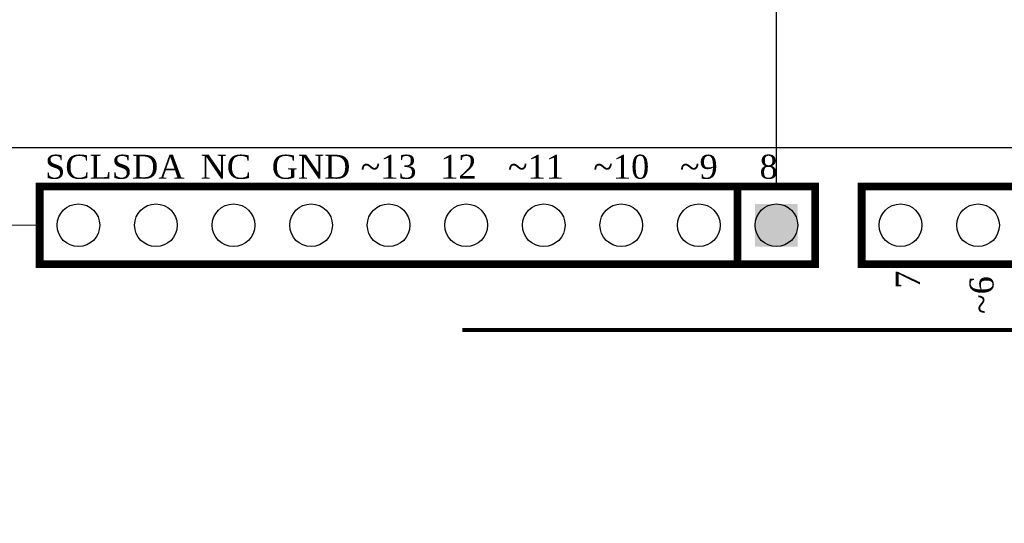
# Model space of a CAD drawing. Header units: millimetres. Extents: x 861 to 1254, y -31 to 249.
# Tile 18 of 49: x 911 to 960, y 156 to 181. Entities that reach past the tile are written whole.
import ezdxf
from ezdxf.enums import TextEntityAlignment as Align

# ---------------------------------------------------------------- set-up
doc = ezdxf.new("R2010")
doc.units = ezdxf.units.MM
doc.header["$LTSCALE"] = 32.67
doc.header["$PDMODE"] = 3
doc.header["$PDSIZE"] = 0.3125
doc.linetypes.add('CENTER', pattern=[0.6, 0.375, -0.075, 0.075, -0.075])
doc.layers.get('0').update_dxf_attribs({"linetype": 'CONTINUOUS'})
doc.layers.get('Defpoints').update_dxf_attribs({"linetype": 'CONTINUOUS'})
doc.layers.add('COMP_ART', color=7, linetype='CONTINUOUS')
doc.layers.add('中心線2', color=1, linetype='CENTER', lineweight=15)
doc.layers.add('尺寸標柱線', color=3, linetype='CONTINUOUS', lineweight=15)
doc.styles.get("Standard").update_dxf_attribs({"font": 'times.ttf', "width": 0.8})
doc.dimstyles.new('ISO-25(2)', dxfattribs={"dimtxt": 3, "dimasz": 2.5, "dimexe": 1, "dimexo": 1, "dimgap": 1, "dimtad": 1, "dimlfac": 0.666667, "dimdsep": 46, "dimtxsty": 'Standard', "dimcen": 2.5, "dimclrd": 3, "dimclre": 3, "dimclrt": 2, "dimadec": 0, "dimazin": 2, "dimtfac": 1, "dimtmove": 0, "dimatfit": 3, "dimfxl": 0, "dimarcsym": 0})

# ---------------------------------------------------------------- blocks, each defined once
blk = doc.blocks.new('ROUND_110')
blk.add_circle((0, 0), 0.0275)
blk = doc.blocks.new('SQUARE_109')
blk.add_solid([(0.0275, 0.0275), (0.0275, -0.0275), (-0.0275, 0.0275), (-0.0275, -0.0275)])
blk = doc.blocks.new('*D247')
at = {"layer": 'Defpoints', "color": 0}
for p in [(948.393, 182.277), (948.393, 171.59), (885.909, 94.342)]:
    blk.add_point(p, dxfattribs=at)
at = {"layer": '尺寸標柱線', "color": 3, "lineweight": -2}
blk.add_line((948.393, 172.59), (948.393, 191.058), dxfattribs=at)
at = {"layer": '尺寸標柱線', "color": 2, "insert": (945.863, 187.168), "char_height": 3, "attachment_point": 5, "rotation": 90}
blk.add_mtext('41.66', dxfattribs=at)
blk = doc.blocks.new('*D248')
at = {"layer": 'Defpoints', "color": 0}
for p in [(972.789, 182.318), (972.789, 150.847), (885.909, 94.342)]:
    blk.add_point(p, dxfattribs=at)
at = {"layer": '尺寸標柱線', "color": 3, "lineweight": -2}
blk.add_line((972.789, 151.847), (972.789, 190.975), dxfattribs=at)
at = {"layer": '尺寸標柱線', "color": 2, "insert": (970.259, 187.147), "char_height": 3, "attachment_point": 5, "rotation": 90}
blk.add_mtext('57.92', dxfattribs=at)
blk = doc.blocks.new('*D249')
at = {"layer": 'Defpoints', "color": 0}
for p in [(981.159, 184.186), (981.159, 171.59), (885.909, 94.342)]:
    blk.add_point(p, dxfattribs=at)
at = {"layer": '尺寸標柱線', "color": 3, "lineweight": -2}
blk.add_line((981.159, 172.59), (981.159, 191.002), dxfattribs=at)
at = {"layer": '尺寸標柱線', "color": 2, "insert": (978.629, 188.094), "char_height": 3, "attachment_point": 5, "rotation": 90}
blk.add_mtext('63.5', dxfattribs=at)
blk = doc.blocks.new('*D250')
at = {"layer": 'Defpoints', "color": 0}
for p in [(1015.449, 182.389), (1015.449, 171.59), (885.909, 94.342)]:
    blk.add_point(p, dxfattribs=at)
at = {"layer": '尺寸標柱線', "color": 3, "lineweight": -2}
blk.add_line((1015.449, 172.59), (1015.449, 191.011), dxfattribs=at)
at = {"layer": '尺寸標柱線', "color": 2, "insert": (1012.919, 187.2), "char_height": 3, "attachment_point": 5, "rotation": 90}
blk.add_mtext('86.36', dxfattribs=at)
blk = doc.blocks.new('*D251')
at = {"layer": 'Defpoints', "color": 0}
for p in [(1026.879, 182.233), (1026.879, 169.219), (885.909, 94.342)]:
    blk.add_point(p, dxfattribs=at)
at = {"layer": '尺寸標柱線', "color": 3, "lineweight": -2}
blk.add_line((1026.879, 170.219), (1026.879, 190.862), dxfattribs=at)
at = {"layer": '尺寸標柱線', "color": 2, "insert": (1024.349, 187.048), "char_height": 3, "attachment_point": 5, "rotation": 90}
blk.add_mtext('93.98', dxfattribs=at)
blk = doc.blocks.new('*D252')
at = {"layer": 'Defpoints', "color": 0}
for p in [(987.575, 182.283), (981.369, 139.507), (885.909, 94.342)]:
    blk.add_point(p, dxfattribs=at)
at = {"layer": '尺寸標柱線', "color": 3, "lineweight": -2}
for p, q in [((987.575, 177.283), (987.575, 190.982)), ((981.369, 172.283), (987.575, 177.283)), ((981.369, 140.507), (981.369, 172.283))]:
    blk.add_line(p, q, dxfattribs=at)
at = {"layer": '尺寸標柱線', "color": 2, "insert": (985.044, 187.133), "char_height": 3, "attachment_point": 5, "rotation": 90}
blk.add_mtext('63.64', dxfattribs=at)
blk = doc.blocks.new('*D255')
at = {"layer": 'Defpoints', "color": 0}
for p in [(1025.832, 168.171), (1046.741, 164.566), (885.909, 94.342)]:
    blk.add_point(p, dxfattribs=at)
at = {"layer": '尺寸標柱線', "color": 3, "lineweight": -2}
for p, q in [((1026.832, 168.171), (1036.741, 168.171)), ((1036.741, 168.171), (1041.741, 164.566)), ((1041.741, 164.566), (1055.512, 164.566))]:
    blk.add_line(p, q, dxfattribs=at)
at = {"layer": '尺寸標柱線', "color": 2, "insert": (1051.627, 167.097), "char_height": 3, "attachment_point": 5}
blk.add_mtext('49.22', dxfattribs=at)
blk = doc.blocks.new('*D256')
at = {"layer": 'Defpoints', "color": 0}
for p in [(1014.402, 170.542), (1048.716, 170.542), (885.909, 94.342)]:
    blk.add_point(p, dxfattribs=at)
at = {"layer": '尺寸標柱線', "color": 3, "lineweight": -2}
blk.add_line((1015.402, 170.542), (1055.544, 170.542), dxfattribs=at)
at = {"layer": '尺寸標柱線', "color": 2, "insert": (1052.63, 173.072), "char_height": 3, "attachment_point": 5}
blk.add_mtext('50.8', dxfattribs=at)

msp = doc.modelspace()

# ---------------------------------------------------------------- linework, layer by layer
msp.add_line((1037.559, 174.352), (886.659, 174.352))
msp.add_lwpolyline([(999.447, 160.826, 0.191, 0.191, 0), (975.825, 160.826, 0.191, 0.191, 0), (975.444, 161.207, 0.191, 0.191, 0), (975.444, 165.398, 0.191, 0.191, 0), (932.963, 165.398, 0.191, 0.191, 0)], format="xyseb")
at = {"layer": 'COMP_ART', "const_width": 0.381}
for points in [[(912.198, 172.447), (912.198, 168.637), (950.298, 168.637), (950.298, 172.447), (912.198, 172.447)], [(946.488, 168.637), (946.488, 172.447)], [(950.298, 168.637), (950.298, 172.447)], [(952.584, 172.447), (952.584, 168.637), (983.064, 168.637), (983.064, 172.447), (952.584, 172.447)]]:
    msp.add_lwpolyline(points, dxfattribs=at)
at = {"layer": '中心線2'}
msp.add_line((905.369, 170.542), (912.169, 170.542), dxfattribs=at)

# ---------------------------------------------------------------- block references
at = {"layer": 'COMP_ART', "xscale": 38.09999999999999, "yscale": 38.09999999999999, "zscale": 38.09999999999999, "rotation": 90}
for name, p in [('ROUND_110', (914.103, 170.542)), ('ROUND_110', (917.913, 170.542)), ('ROUND_110', (921.723, 170.542)), ('ROUND_110', (925.533, 170.542)), ('ROUND_110', (929.343, 170.542)), ('ROUND_110', (933.153, 170.542)), ('ROUND_110', (936.963, 170.542)), ('ROUND_110', (940.773, 170.542)), ('ROUND_110', (944.583, 170.542)), ('ROUND_110', (948.393, 170.542)), ('SQUARE_109', (948.393, 170.542)), ('ROUND_110', (954.489, 170.542)), ('ROUND_110', (958.299, 170.542))]:
    msp.add_blockref(name, p, dxfattribs=at)

# ---------------------------------------------------------------- texts
for s, height, p in [('SCL', 1.1811, (914.103, 172.828)), ('SDA', 1.1811, (917.532, 172.828)), ('NC', 1.1811, (921.342, 172.828)), ('GND', 1.1811, (925.533, 172.828)), ('~13', 1.1811, (929.343, 172.828)), ('12', 1.1811, (932.772, 172.828)), ('~11', 1.1811, (936.582, 172.828)), ('~10', 1.1811, (940.773, 172.828)), ('~9', 1.1811, (944.583, 172.828)), ('8', 1.181, (948.012, 172.828))]:
    msp.add_text(s, height=height).set_placement(p, align=Align.CENTER)
for s, height, p in [('7', 1.181, (955.442, 167.875)), ('~6', 1.1811, (959.061, 167.113))]:
    msp.add_text(s, height=height, rotation=90).set_placement(p, align=Align.CENTER)

# ---------------------------------------------------------------- dimensions: what is measured, and where the dimension line sits
at = {"layer": '尺寸標柱線'}
for feature_location, offset, dtype, picture, middle in [((1015.449, 171.59), (0, 10.799), 1, '*D250', (1012.919, 187.2)), ((948.393, 171.59), (0, 10.687), 1, '*D247', (945.863, 187.168)), ((972.789, 150.847), (0, 31.471), 1, '*D248', (970.259, 187.147)), ((981.369, 139.507), (6.205, 42.776), 1, '*D252', (985.044, 187.133)), ((1026.879, 169.219), (0, 13.014), 1, '*D251', (1024.349, 187.048)), ((981.159, 171.59), (0, 12.596), 1, '*D249', (978.629, 188.094)), ((1014.402, 170.542), (34.315, 0), 0, '*D256', (1052.63, 173.072)), ((1025.832, 168.171), (20.909, -3.605), 0, '*D255', (1051.627, 167.097))]:
    dim = msp.add_ordinate_dim(feature_location=feature_location, offset=offset, dtype=dtype, origin=(885.909, 94.342), dimstyle='ISO-25(2)', dxfattribs=at)
    dim.commit()
    dim.dimension.update_dxf_attribs({"geometry": picture, "text_midpoint": middle})

doc.saveas('drawing.dxf')
